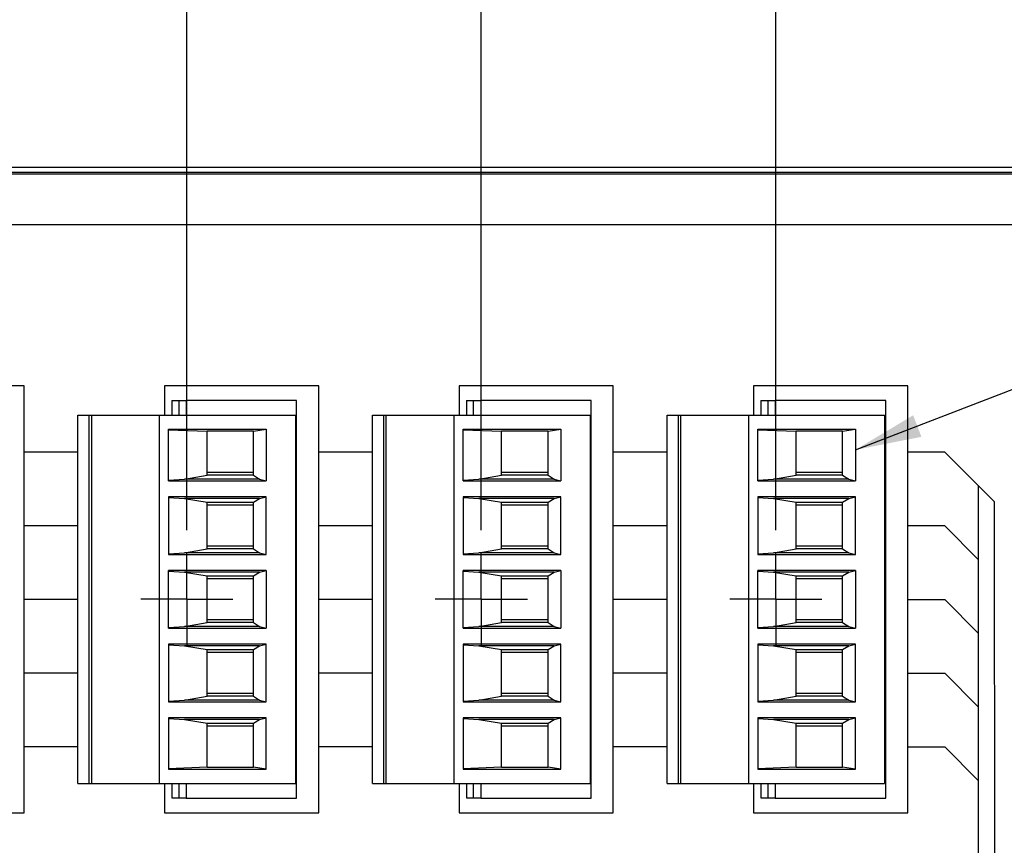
# Model space of a CAD drawing. Header units: inches. Extents: x 0 to 34, y 0 to 22.
# Tile 28 of 39: x 16.5 to 19.2, y 17.5 to 19.8. Entities that reach past the tile are written whole.
import ezdxf

# ---------------------------------------------------------------- set-up
doc = ezdxf.new("R2010")
doc.units = ezdxf.units.IN
doc.header["$LTSCALE"] = 1.87
doc.header["$MEASUREMENT"] = 0
doc.linetypes.add('CENTER', pattern=[0.6, 0.375, -0.075, 0.075, -0.075])
doc.layers.get('0').update_dxf_attribs({"linetype": 'CONTINUOUS'})
for name, color, linetype in [('DATUMCURVES', 7, 'CONTINUOUS'), ('DEFAULT_1', 7, 'CENTER'), ('DETAIL', 7, 'CONTINUOUS'), ('DIMENSIONS', 7, 'CONTINUOUS'), ('ECAD_HD5STR_761055-01', 7, 'CONTINUOUS')]:
    doc.layers.add(name, color=color, linetype=linetype)
doc.styles.get("Standard").update_dxf_attribs({"font": 'txt', "width": 0.8})
doc.dimstyles.new('DIMSTYLE_1', dxfattribs={"dimtxt": 0.125, "dimasz": 0.18, "dimexe": 0.18, "dimexo": 0.0625, "dimgap": 0.09, "dimtad": 0, "dimtih": 1, "dimtoh": 1, "dimzin": 4, "dimdsep": 46, "dimtxsty": 'STANDARD', "dimblk": '_FILLED', "dimblk1": '_FILLED', "dimblk2": '_FILLED', "dimcen": 0.09, "dimadec": 0, "dimazin": 0, "dimtfac": 1, "dimtofl": 0, "dimtmove": 0, "dimatfit": 3, "dimldrblk": '_FILLED', "dimfxl": 1, "dimtolj": 1, "dimtzin": 4, "dimarcsym": 0})
doc.dimstyles.get("Standard").update_dxf_attribs({"dimtxt": 0.125, "dimasz": 0.18, "dimexe": 0.18, "dimexo": 0.0625, "dimgap": 0.09, "dimtad": 0, "dimtih": 1, "dimtoh": 1, "dimdec": 3, "dimzin": 4, "dimdsep": 46, "dimtxsty": 'STANDARD', "dimblk": '_FILLED', "dimblk1": '_FILLED', "dimblk2": '_FILLED', "dimcen": 0.09, "dimadec": 0, "dimazin": 0, "dimtol": 1, "dimtp": 0.01, "dimtm": 0.01, "dimtfac": 1, "dimtdec": 3, "dimtofl": 0, "dimtmove": 0, "dimatfit": 3, "dimldrblk": '_FILLED', "dimfxl": 1, "dimtolj": 1, "dimtzin": 4, "dimarcsym": 0})

# ---------------------------------------------------------------- blocks, each defined once
blk = doc.blocks.new('*D5')
at = {"layer": 'DIMENSIONS', "color": 2, "linetype": 'CONTINUOUS'}
blk.add_line((16.9559, 18.3732), (16.9559, 20.0465), dxfattribs=at)
at = {"layer": 'DIMENSIONS', "color": 2, "linetype": 'CONTINUOUS', "insert": (16.8934, 20.109), "char_height": 0.125, "width": 0.7, "attachment_point": 1, "rotation": 90, "line_spacing_factor": 0.9}
blk.add_mtext('5.09\\P[129.3]', dxfattribs=at)
blk = doc.blocks.new('_FILLED')
at = {"color": 0, "linetype": 'BYBLOCK'}
blk.add_solid([(0, 0), (-1, 0.174), (-1, -0.174)], dxfattribs=at)
blk = doc.blocks.new('*D6')
at = {"layer": 'DIMENSIONS', "color": 2, "linetype": 'CONTINUOUS'}
blk.add_line((17.7559, 18.3732), (17.7559, 20.0465), dxfattribs=at)
at = {"layer": 'DIMENSIONS', "color": 2, "linetype": 'CONTINUOUS', "insert": (17.6934, 20.109), "char_height": 0.125, "width": 0.7, "attachment_point": 1, "rotation": 90, "line_spacing_factor": 0.9}
blk.add_mtext('5.89\\P[149.6]', dxfattribs=at)
blk = doc.blocks.new('*D7')
at = {"layer": 'DIMENSIONS', "color": 2, "linetype": 'CONTINUOUS'}
blk.add_line((18.5559, 18.3732), (18.5559, 20.0465), dxfattribs=at)
at = {"layer": 'DIMENSIONS', "color": 2, "linetype": 'CONTINUOUS', "insert": (18.4934, 20.109), "char_height": 0.125, "width": 0.5, "attachment_point": 1, "rotation": 90, "line_spacing_factor": 0.9}
blk.add_mtext('6.69\\P[170]', dxfattribs=at)

msp = doc.modelspace()

# ---------------------------------------------------------------- linework, layer by layer
at = {"color": 7, "linetype": 'CONTINUOUS'}
for p, q in [((12.0712, 19.359), (19.7374, 19.359)), ((19.7309, 19.3394), (12.0777, 19.3394)), ((12.0789, 19.3446), (19.7147, 19.3446)), ((19.6233, 19.2021), (12.1853, 19.2021)), ((16.5143, 18.7651), (16.0953, 18.7651)), ((16.5143, 17.6061), (16.5143, 18.7651)), ((16.8953, 18.7651), (16.8953, 18.6856)), ((17.3143, 18.7651), (16.8953, 18.7651)), ((17.3143, 17.6061), (17.3143, 18.7651)), ((17.6953, 18.7651), (17.6953, 18.6856)), ((18.1143, 18.7651), (17.6953, 18.7651)), ((18.1143, 17.6061), (18.1143, 18.7651)), ((18.9143, 18.7651), (18.4953, 18.7651)), ((18.4953, 18.7651), (18.4953, 18.6856)), ((18.9143, 17.6061), (18.9143, 18.7651)), ((16.9153, 18.725), (16.9153, 18.6856)), ((16.9153, 18.725), (16.9543, 18.725)), ((16.935, 18.6856), (16.935, 18.725)), ((17.7153, 18.725), (17.7153, 18.6856)), ((17.7153, 18.725), (17.7543, 18.725)), ((17.735, 18.6856), (17.735, 18.725)), ((18.5153, 18.725), (18.5543, 18.725)), ((18.5153, 18.725), (18.5153, 18.6856)), ((18.535, 18.6856), (18.535, 18.725)), ((16.8953, 17.6856), (16.8953, 17.6061)), ((16.9153, 17.6856), (16.9153, 17.6463)), ((16.935, 17.6463), (16.935, 17.6856)), ((17.6953, 17.6856), (17.6953, 17.6061)), ((17.7153, 17.6856), (17.7153, 17.6463)), ((17.735, 17.6463), (17.735, 17.6856)), ((18.4953, 17.6856), (18.4953, 17.6061)), ((18.5153, 17.6856), (18.5153, 17.6463)), ((18.535, 17.6463), (18.535, 17.6856)), ((16.9153, 17.6463), (16.9543, 17.6463)), ((17.7153, 17.6463), (17.7543, 17.6463)), ((18.5153, 17.6463), (18.5543, 17.6463)), ((16.0953, 17.6061), (16.5143, 17.6061)), ((16.8953, 17.6061), (17.3143, 17.6061)), ((17.6953, 17.6061), (18.1143, 17.6061)), ((18.4953, 17.6061), (18.9143, 17.6061))]:
    msp.add_line(p, q, dxfattribs=at)
at = {"color": 6, "linetype": 'CONTINUOUS'}
for p, q in [((16.6606, 17.6856), (16.6606, 18.6856)), ((16.6606, 18.6856), (17.2511, 18.6856)), ((16.6901, 18.6856), (16.6901, 17.6856)), ((16.6979, 17.6856), (16.6979, 18.6856)), ((16.8811, 18.6856), (16.8811, 17.6856)), ((17.2511, 18.6856), (17.2511, 17.6856)), ((17.4606, 17.6856), (17.4606, 18.6856)), ((17.4606, 18.6856), (18.0511, 18.6856)), ((17.4901, 18.6856), (17.4901, 17.6856)), ((17.4979, 17.6856), (17.4979, 18.6856)), ((17.6811, 18.6856), (17.6811, 17.6856)), ((18.0511, 18.6856), (18.0511, 17.6856)), ((18.2606, 18.6856), (18.8511, 18.6856)), ((18.2606, 17.6856), (18.2606, 18.6856)), ((18.2901, 18.6856), (18.2901, 17.6856)), ((18.2979, 17.6856), (18.2979, 18.6856)), ((18.4811, 18.6856), (18.4811, 17.6856)), ((18.8511, 18.6856), (18.8511, 17.6856)), ((16.9067, 18.5074), (16.9067, 18.647)), ((16.9067, 18.647), (17.1718, 18.647)), ((16.9067, 18.646), (17.011, 18.6418)), ((17.011, 18.5222), (17.011, 18.6418)), ((17.137, 18.6418), (17.011, 18.6418)), ((17.137, 18.6418), (17.1718, 18.647)), ((17.137, 18.5222), (17.137, 18.6418)), ((17.1718, 18.647), (17.1718, 18.5074)), ((17.7067, 18.5074), (17.7067, 18.647)), ((17.7067, 18.647), (17.9718, 18.647)), ((17.7067, 18.646), (17.811, 18.6418)), ((17.811, 18.5222), (17.811, 18.6418)), ((17.937, 18.6418), (17.811, 18.6418)), ((17.937, 18.6418), (17.9718, 18.647)), ((17.937, 18.5222), (17.937, 18.6418)), ((17.9718, 18.647), (17.9718, 18.5074)), ((18.5067, 18.647), (18.7718, 18.647)), ((18.5067, 18.5074), (18.5067, 18.647)), ((18.5067, 18.646), (18.611, 18.6418)), ((18.737, 18.6418), (18.611, 18.6418)), ((18.611, 18.5222), (18.611, 18.6418)), ((18.737, 18.6418), (18.7718, 18.647)), ((18.737, 18.5222), (18.737, 18.6418)), ((18.7718, 18.647), (18.7718, 18.5074)), ((16.9067, 18.509), (16.9494, 18.5118)), ((16.9067, 18.5074), (17.1718, 18.5074)), ((16.9494, 18.5118), (17.011, 18.5222)), ((17.1536, 18.5118), (16.9494, 18.5118)), ((17.137, 18.5295), (17.011, 18.5295)), ((17.137, 18.5222), (17.011, 18.5222)), ((17.137, 18.5222), (17.1536, 18.5118)), ((17.1536, 18.5118), (17.1718, 18.5074)), ((17.7067, 18.509), (17.7494, 18.5118)), ((17.7067, 18.5074), (17.9718, 18.5074)), ((17.7494, 18.5118), (17.811, 18.5222)), ((17.9536, 18.5118), (17.7494, 18.5118)), ((17.937, 18.5295), (17.811, 18.5295)), ((17.937, 18.5222), (17.811, 18.5222)), ((17.937, 18.5222), (17.9536, 18.5118)), ((17.9536, 18.5118), (17.9718, 18.5074)), ((18.5067, 18.509), (18.5494, 18.5118)), ((18.5067, 18.5074), (18.7718, 18.5074)), ((18.5494, 18.5118), (18.611, 18.5222)), ((18.7536, 18.5118), (18.5494, 18.5118)), ((18.737, 18.5295), (18.611, 18.5295)), ((18.737, 18.5222), (18.611, 18.5222)), ((18.737, 18.5222), (18.7536, 18.5118)), ((18.7536, 18.5118), (18.7718, 18.5074)), ((16.9067, 18.4639), (16.9067, 18.3074)), ((17.1718, 18.4639), (16.9067, 18.4639)), ((16.9067, 18.4623), (16.9494, 18.4595)), ((17.1536, 18.4595), (16.9494, 18.4595)), ((16.9494, 18.4595), (17.011, 18.4491)), ((17.137, 18.4491), (17.1536, 18.4595)), ((17.1536, 18.4595), (17.1718, 18.4639)), ((17.1718, 18.3074), (17.1718, 18.4639)), ((17.9718, 18.4639), (17.7067, 18.4639)), ((17.7067, 18.4639), (17.7067, 18.3074)), ((17.7067, 18.4623), (17.7494, 18.4595)), ((17.9536, 18.4595), (17.7494, 18.4595)), ((17.7494, 18.4595), (17.811, 18.4491)), ((17.937, 18.4491), (17.9536, 18.4595)), ((17.9536, 18.4595), (17.9718, 18.4639)), ((17.9718, 18.3074), (17.9718, 18.4639)), ((18.7718, 18.4639), (18.5067, 18.4639)), ((18.5067, 18.4639), (18.5067, 18.3074)), ((18.5067, 18.4623), (18.5494, 18.4595)), ((18.7536, 18.4595), (18.5494, 18.4595)), ((18.5494, 18.4595), (18.611, 18.4491)), ((18.737, 18.4491), (18.7536, 18.4595)), ((18.7536, 18.4595), (18.7718, 18.4639)), ((18.7718, 18.3074), (18.7718, 18.4639)), ((17.011, 18.3222), (17.011, 18.4491)), ((17.011, 18.4491), (17.137, 18.4491)), ((17.011, 18.4418), (17.137, 18.4418)), ((17.137, 18.3222), (17.137, 18.4491)), ((17.811, 18.4491), (17.937, 18.4491)), ((17.811, 18.3222), (17.811, 18.4491)), ((17.811, 18.4418), (17.937, 18.4418)), ((17.937, 18.3222), (17.937, 18.4491)), ((18.611, 18.4491), (18.737, 18.4491)), ((18.611, 18.3222), (18.611, 18.4491)), ((18.611, 18.4418), (18.737, 18.4418)), ((18.737, 18.3222), (18.737, 18.4491)), ((16.9494, 18.3118), (17.011, 18.3222)), ((17.137, 18.3295), (17.011, 18.3295)), ((17.137, 18.3222), (17.011, 18.3222)), ((17.137, 18.3222), (17.1536, 18.3118)), ((17.7494, 18.3118), (17.811, 18.3222)), ((17.937, 18.3295), (17.811, 18.3295)), ((17.937, 18.3222), (17.811, 18.3222)), ((17.937, 18.3222), (17.9536, 18.3118)), ((18.5494, 18.3118), (18.611, 18.3222)), ((18.737, 18.3295), (18.611, 18.3295)), ((18.737, 18.3222), (18.611, 18.3222)), ((18.737, 18.3222), (18.7536, 18.3118)), ((16.9067, 18.309), (16.9494, 18.3118)), ((16.9067, 18.3074), (17.1718, 18.3074)), ((17.1536, 18.3118), (16.9494, 18.3118)), ((17.1536, 18.3118), (17.1718, 18.3074)), ((17.7067, 18.309), (17.7494, 18.3118)), ((17.7067, 18.3074), (17.9718, 18.3074)), ((17.9536, 18.3118), (17.7494, 18.3118)), ((17.9536, 18.3118), (17.9718, 18.3074)), ((18.5067, 18.309), (18.5494, 18.3118)), ((18.5067, 18.3074), (18.7718, 18.3074)), ((18.7536, 18.3118), (18.5494, 18.3118)), ((18.7536, 18.3118), (18.7718, 18.3074)), ((16.9067, 18.1074), (16.9067, 18.2639)), ((17.1718, 18.2639), (16.9067, 18.2639)), ((17.1536, 18.2595), (17.1718, 18.2639)), ((17.1718, 18.2639), (17.1718, 18.1074)), ((17.9718, 18.2639), (17.7067, 18.2639)), ((17.7067, 18.1074), (17.7067, 18.2639)), ((17.9536, 18.2595), (17.9718, 18.2639)), ((17.9718, 18.2639), (17.9718, 18.1074)), ((18.7718, 18.2639), (18.5067, 18.2639)), ((18.5067, 18.1074), (18.5067, 18.2639)), ((18.7536, 18.2595), (18.7718, 18.2639)), ((18.7718, 18.2639), (18.7718, 18.1074)), ((16.9067, 18.2623), (16.9494, 18.2595)), ((17.1536, 18.2595), (16.9494, 18.2595)), ((16.9494, 18.2595), (17.011, 18.2491)), ((17.011, 18.1222), (17.011, 18.2491)), ((17.011, 18.2491), (17.137, 18.2491)), ((17.011, 18.2418), (17.137, 18.2418)), ((17.137, 18.2491), (17.1536, 18.2595)), ((17.137, 18.1222), (17.137, 18.2491)), ((17.7067, 18.2623), (17.7494, 18.2595)), ((17.9536, 18.2595), (17.7494, 18.2595)), ((17.7494, 18.2595), (17.811, 18.2491)), ((17.811, 18.2491), (17.937, 18.2491)), ((17.811, 18.1222), (17.811, 18.2491)), ((17.811, 18.2418), (17.937, 18.2418)), ((17.937, 18.2491), (17.9536, 18.2595)), ((17.937, 18.1222), (17.937, 18.2491)), ((18.5067, 18.2623), (18.5494, 18.2595)), ((18.7536, 18.2595), (18.5494, 18.2595)), ((18.5494, 18.2595), (18.611, 18.2491)), ((18.611, 18.2491), (18.737, 18.2491)), ((18.611, 18.1222), (18.611, 18.2491)), ((18.611, 18.2418), (18.737, 18.2418)), ((18.737, 18.2491), (18.7536, 18.2595)), ((18.737, 18.1222), (18.737, 18.2491)), ((17.137, 18.1295), (17.011, 18.1295)), ((17.937, 18.1295), (17.811, 18.1295)), ((18.737, 18.1295), (18.611, 18.1295)), ((16.9067, 18.109), (16.9494, 18.1118)), ((16.9067, 18.1074), (17.1718, 18.1074)), ((16.9494, 18.1118), (17.011, 18.1222)), ((17.1536, 18.1118), (16.9494, 18.1118)), ((17.137, 18.1222), (17.011, 18.1222)), ((17.137, 18.1222), (17.1536, 18.1118)), ((17.1536, 18.1118), (17.1718, 18.1074)), ((17.7067, 18.109), (17.7494, 18.1118)), ((17.7067, 18.1074), (17.9718, 18.1074)), ((17.7494, 18.1118), (17.811, 18.1222)), ((17.9536, 18.1118), (17.7494, 18.1118)), ((17.937, 18.1222), (17.811, 18.1222)), ((17.937, 18.1222), (17.9536, 18.1118)), ((17.9536, 18.1118), (17.9718, 18.1074)), ((18.5067, 18.109), (18.5494, 18.1118)), ((18.5067, 18.1074), (18.7718, 18.1074)), ((18.5494, 18.1118), (18.611, 18.1222)), ((18.7536, 18.1118), (18.5494, 18.1118)), ((18.737, 18.1222), (18.611, 18.1222)), ((18.737, 18.1222), (18.7536, 18.1118)), ((18.7536, 18.1118), (18.7718, 18.1074)), ((16.9067, 18.0639), (16.9067, 17.9074)), ((17.1718, 18.0639), (16.9067, 18.0639)), ((16.9067, 18.0623), (16.9494, 18.0595)), ((17.1536, 18.0595), (16.9494, 18.0595)), ((16.9494, 18.0595), (17.011, 18.0491)), ((17.011, 17.9222), (17.011, 18.0491)), ((17.011, 18.0491), (17.137, 18.0491)), ((17.137, 18.0491), (17.1536, 18.0595)), ((17.137, 17.9222), (17.137, 18.0491)), ((17.1536, 18.0595), (17.1718, 18.0639)), ((17.1718, 17.9074), (17.1718, 18.0639)), ((17.9718, 18.0639), (17.7067, 18.0639)), ((17.7067, 18.0639), (17.7067, 17.9074)), ((17.7067, 18.0623), (17.7494, 18.0595)), ((17.9536, 18.0595), (17.7494, 18.0595)), ((17.7494, 18.0595), (17.811, 18.0491)), ((17.811, 18.0491), (17.937, 18.0491)), ((17.811, 17.9222), (17.811, 18.0491)), ((17.937, 18.0491), (17.9536, 18.0595)), ((17.937, 17.9222), (17.937, 18.0491)), ((17.9536, 18.0595), (17.9718, 18.0639)), ((17.9718, 17.9074), (17.9718, 18.0639)), ((18.7718, 18.0639), (18.5067, 18.0639)), ((18.5067, 18.0639), (18.5067, 17.9074)), ((18.5067, 18.0623), (18.5494, 18.0595)), ((18.7536, 18.0595), (18.5494, 18.0595)), ((18.5494, 18.0595), (18.611, 18.0491)), ((18.611, 18.0491), (18.737, 18.0491)), ((18.611, 17.9222), (18.611, 18.0491)), ((18.737, 18.0491), (18.7536, 18.0595)), ((18.737, 17.9222), (18.737, 18.0491)), ((18.7536, 18.0595), (18.7718, 18.0639)), ((18.7718, 17.9074), (18.7718, 18.0639)), ((17.011, 18.0418), (17.137, 18.0418)), ((17.811, 18.0418), (17.937, 18.0418)), ((18.611, 18.0418), (18.737, 18.0418)), ((16.9494, 17.9118), (17.011, 17.9222)), ((17.137, 17.9295), (17.011, 17.9295)), ((17.137, 17.9222), (17.011, 17.9222)), ((17.137, 17.9222), (17.1536, 17.9118)), ((17.7494, 17.9118), (17.811, 17.9222)), ((17.937, 17.9295), (17.811, 17.9295)), ((17.937, 17.9222), (17.811, 17.9222)), ((17.937, 17.9222), (17.9536, 17.9118)), ((18.5494, 17.9118), (18.611, 17.9222)), ((18.737, 17.9295), (18.611, 17.9295)), ((18.737, 17.9222), (18.611, 17.9222)), ((18.737, 17.9222), (18.7536, 17.9118)), ((16.9067, 17.909), (16.9494, 17.9118)), ((16.9067, 17.9074), (17.1718, 17.9074)), ((17.1536, 17.9118), (16.9494, 17.9118)), ((17.1536, 17.9118), (17.1718, 17.9074)), ((17.7067, 17.909), (17.7494, 17.9118)), ((17.7067, 17.9074), (17.9718, 17.9074)), ((17.9536, 17.9118), (17.7494, 17.9118)), ((17.9536, 17.9118), (17.9718, 17.9074)), ((18.5067, 17.909), (18.5494, 17.9118)), ((18.5067, 17.9074), (18.7718, 17.9074)), ((18.7536, 17.9118), (18.5494, 17.9118)), ((18.7536, 17.9118), (18.7718, 17.9074)), ((17.1718, 17.8639), (16.9067, 17.8639)), ((16.9067, 17.8639), (16.9067, 17.7243)), ((16.9067, 17.8623), (16.9494, 17.8595)), ((17.1536, 17.8595), (17.1718, 17.8639)), ((17.1718, 17.7243), (17.1718, 17.8639)), ((17.9718, 17.8639), (17.7067, 17.8639)), ((17.7067, 17.8639), (17.7067, 17.7243)), ((17.7067, 17.8623), (17.7494, 17.8595)), ((17.9536, 17.8595), (17.9718, 17.8639)), ((17.9718, 17.7243), (17.9718, 17.8639)), ((18.7718, 17.8639), (18.5067, 17.8639)), ((18.5067, 17.8639), (18.5067, 17.7243)), ((18.5067, 17.8623), (18.5494, 17.8595)), ((18.7536, 17.8595), (18.7718, 17.8639)), ((18.7718, 17.7243), (18.7718, 17.8639)), ((17.1536, 17.8595), (16.9494, 17.8595)), ((16.9494, 17.8595), (17.011, 17.8491)), ((17.011, 17.8491), (17.137, 17.8491)), ((17.011, 17.7295), (17.011, 17.8491)), ((17.011, 17.8418), (17.137, 17.8418)), ((17.137, 17.8491), (17.1536, 17.8595)), ((17.137, 17.7295), (17.137, 17.8491)), ((17.9536, 17.8595), (17.7494, 17.8595)), ((17.7494, 17.8595), (17.811, 17.8491)), ((17.811, 17.8491), (17.937, 17.8491)), ((17.811, 17.7295), (17.811, 17.8491)), ((17.811, 17.8418), (17.937, 17.8418)), ((17.937, 17.8491), (17.9536, 17.8595)), ((17.937, 17.7295), (17.937, 17.8491)), ((18.7536, 17.8595), (18.5494, 17.8595)), ((18.5494, 17.8595), (18.611, 17.8491)), ((18.611, 17.8491), (18.737, 17.8491)), ((18.611, 17.7295), (18.611, 17.8491)), ((18.611, 17.8418), (18.737, 17.8418)), ((18.737, 17.8491), (18.7536, 17.8595)), ((18.737, 17.7295), (18.737, 17.8491)), ((17.011, 17.7295), (16.9067, 17.7253)), ((17.011, 17.7295), (17.137, 17.7295)), ((17.1718, 17.7243), (17.137, 17.7295)), ((17.811, 17.7295), (17.7067, 17.7253)), ((17.811, 17.7295), (17.937, 17.7295)), ((17.9718, 17.7243), (17.937, 17.7295)), ((18.611, 17.7295), (18.5067, 17.7253)), ((18.611, 17.7295), (18.737, 17.7295)), ((18.7718, 17.7243), (18.737, 17.7295)), ((16.9067, 17.7243), (17.1718, 17.7243)), ((17.7067, 17.7243), (17.9718, 17.7243)), ((18.5067, 17.7243), (18.7718, 17.7243)), ((16.6606, 17.6856), (17.2511, 17.6856)), ((17.4606, 17.6856), (18.0511, 17.6856)), ((18.2606, 17.6856), (18.8511, 17.6856))]:
    msp.add_line(p, q, dxfattribs=at)
at = {"layer": 'DATUMCURVES', "color": 40, "linetype": 'CONTINUOUS'}
for p, q in [((16.5143, 18.5857), (16.6606, 18.5857)), ((17.3143, 18.5857), (17.4606, 18.5857)), ((18.1143, 18.5857), (18.2606, 18.5857)), ((19.0149, 18.5846), (18.9143, 18.5846)), ((19.1055, 18.494), (19.0149, 18.5846)), ((19.1055, 18.494), (19.1055, 16.3325)), ((19.1492, 18.4503), (19.1055, 18.494)), ((19.1521, 16.3791), (19.1492, 18.4503)), ((16.5143, 18.3857), (16.6606, 18.3857)), ((17.3143, 18.3857), (17.4606, 18.3857)), ((18.1143, 18.3857), (18.2606, 18.3857)), ((19.0149, 18.3846), (18.9143, 18.3846)), ((19.1055, 18.294), (19.0149, 18.3846)), ((16.5143, 18.1856), (16.6606, 18.1856)), ((17.3143, 18.1856), (17.4606, 18.1856)), ((18.1143, 18.1856), (18.2606, 18.1856)), ((18.9143, 18.1846), (19.0149, 18.1846)), ((19.0149, 18.1846), (19.1055, 18.094)), ((16.5143, 17.9857), (16.6606, 17.9857)), ((17.3143, 17.9857), (17.4606, 17.9857)), ((18.1143, 17.9857), (18.2606, 17.9857)), ((18.9143, 17.9846), (19.0149, 17.9846)), ((19.0149, 17.9846), (19.1055, 17.894)), ((16.5143, 17.7857), (16.6606, 17.7857)), ((17.3143, 17.7857), (17.4606, 17.7857)), ((18.1143, 17.7857), (18.2606, 17.7857)), ((18.9143, 17.7846), (19.0149, 17.7846)), ((19.0149, 17.7846), (19.1055, 17.694))]:
    msp.add_line(p, q, dxfattribs=at)
at = {"layer": 'DEFAULT_1', "color": 7, "linetype": 'CENTER'}
for p, q in [((16.9559, 18.1856), (16.9559, 18.3107)), ((17.7559, 18.1856), (17.7559, 18.3107)), ((18.5559, 18.1856), (18.5559, 18.3107)), ((16.9559, 18.1856), (16.8309, 18.1856)), ((16.9559, 18.1856), (16.9559, 18.0606)), ((16.9559, 18.1856), (17.0809, 18.1856)), ((17.7559, 18.1856), (17.6309, 18.1856)), ((17.7559, 18.1856), (17.8809, 18.1856)), ((17.7559, 18.1856), (17.7559, 18.0606)), ((18.5559, 18.1856), (18.4309, 18.1856)), ((18.5559, 18.1856), (18.6809, 18.1856)), ((18.5559, 18.1856), (18.5559, 18.0606))]:
    msp.add_line(p, q, dxfattribs=at)
at = {"layer": 'ECAD_HD5STR_761055-01', "color": 7, "linetype": 'CONTINUOUS'}
for p, q in [((16.9543, 18.7253), (16.9543, 18.6856)), ((17.2543, 18.7253), (16.9543, 18.7253)), ((17.2543, 17.6453), (17.2543, 18.7253)), ((17.7543, 18.7253), (17.7543, 18.6856)), ((18.0543, 18.7253), (17.7543, 18.7253)), ((18.0543, 17.6453), (18.0543, 18.7253)), ((18.8543, 18.7253), (18.5543, 18.7253)), ((18.5543, 18.7253), (18.5543, 18.6856)), ((18.8543, 17.6453), (18.8543, 18.7253)), ((16.9543, 17.6856), (16.9543, 17.6453)), ((17.7543, 17.6856), (17.7543, 17.6453)), ((18.5543, 17.6856), (18.5543, 17.6453)), ((16.9543, 17.6453), (17.2543, 17.6453)), ((17.7543, 17.6453), (18.0543, 17.6453)), ((18.5543, 17.6453), (18.8543, 17.6453))]:
    msp.add_line(p, q, dxfattribs=at)

# ---------------------------------------------------------------- dimensions: what is measured, and where the dimension line sits
at = {"layer": 'DIMENSIONS', "color": 2, "linetype": 'CONTINUOUS'}
for feature_location, picture, middle in [((16.9559, 18.3732), '*D5', (17.0496, 20.459)), ((17.7559, 18.3732), '*D6', (17.8496, 20.459)), ((18.5559, 18.3732), '*D7', (18.6496, 20.359))]:
    dim = msp.add_ordinate_dim(feature_location=feature_location, offset=(0, 1.6734), dtype=1, origin=(11.8646, 18.3107), dimstyle='DIMSTYLE_1', dxfattribs=at)
    dim.commit()
    dim.dimension.update_dxf_attribs({"geometry": picture, "text_midpoint": middle})

# ---------------------------------------------------------------- leaders
at = {"layer": 'DETAIL', "color": 2, "linetype": 'CONTINUOUS'}
msp.add_leader([(18.7718, 18.5912), (20.694, 19.3306), (20.874, 19.3306)], dimstyle='STANDARD', override={"dimtad": 0}, dxfattribs=at)

doc.saveas('drawing.dxf')
